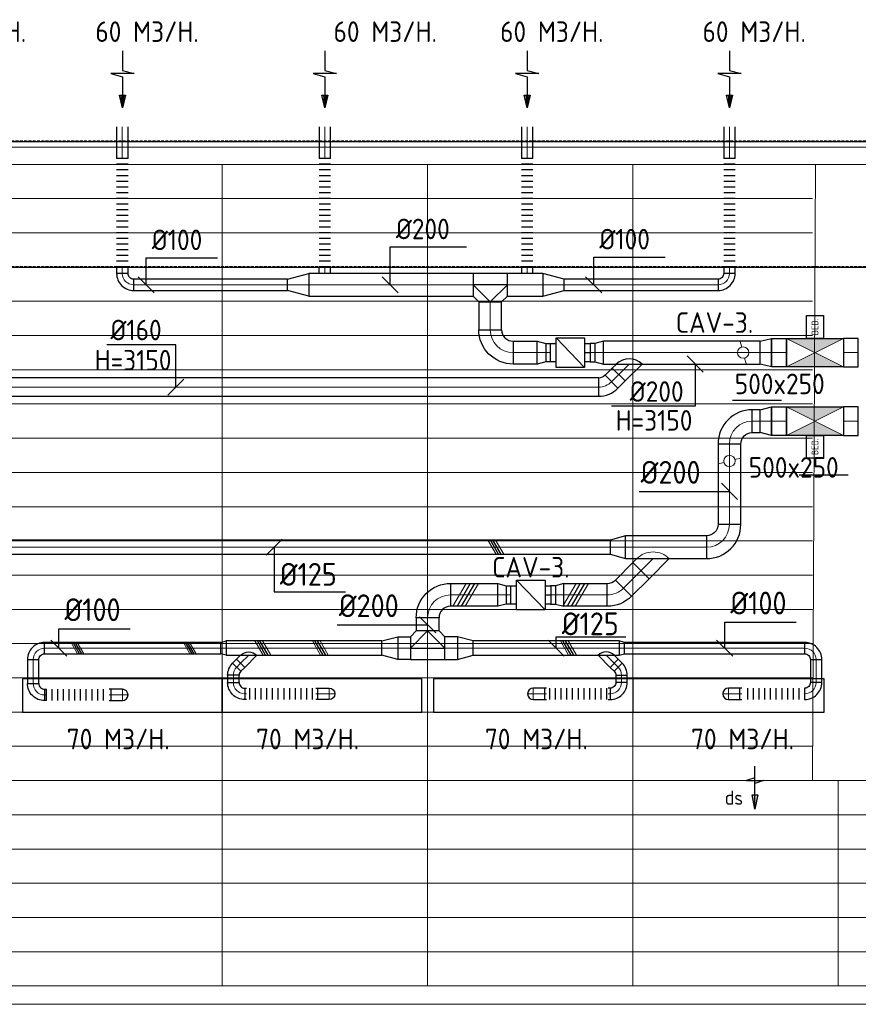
# Model space of a CAD drawing. Header units: millimetres. Extents: x -73257 to 31053, y 5203 to 51987.
# Tile 54 of 58: x -16944 to -9593, y 43358 to 51987. Entities that reach past the tile are written whole.
import ezdxf
from ezdxf.enums import TextEntityAlignment as Align

# ---------------------------------------------------------------- set-up
doc = ezdxf.new("R2010")
doc.units = ezdxf.units.MM
doc.header["$LTSCALE"] = 50
doc.linetypes.add('DASHED', pattern=[0.75, 0.5, -0.25])
for name, color, linetype in [('4plfd', 254, 'Continuous'), ('60', 3, 'Continuous'), ('BALKEN', 7, 'Continuous'), ('WL570---_RETOUR', 100, 'Continuous'), ('WL570---_TOEVOER', 200, 'Continuous'), ('WM570---_RETOUR', 2, 'Continuous'), ('WM570---_TOEVOER', 2, 'Continuous')]:
    doc.layers.add(name, color=color, linetype=linetype)
for name, color, linetype, lineweight in [('WL570---_BESTAAND-HARTLIJN', 161, 'Continuous', 0), ('WL570---_BESTAAND-RETOUR', 140, 'Continuous', 0), ('WL570---_BESTAAND-TOEVOER', 180, 'Continuous', 0)]:
    doc.layers.add(name, color=color, linetype=linetype, lineweight=lineweight)
doc.styles.add('BURO-025', font='ISO96.shx', dxfattribs={"height": 125})
doc.styles.add('ISO', font='ISO', dxfattribs={"height": 162})
doc.styles.add('LZ-MAATVOEREN', font='simplex')
doc.styles.add('MAATVOERING', font='ISO')

# ---------------------------------------------------------------- blocks, each defined once
blk = doc.blocks.new('Groep-42')
at = {"color": 8, "linetype": 'Continuous', "lineweight": 13}
for p, q in [((-73154.9, 49899.1), (-11882.7, 49899.1)), ((-73154.9, 49599.1), (-11882.7, 49599.1)), ((-73154.9, 49299.1), (-11882.7, 49299.1)), ((-73154.9, 48999.1), (-11882.7, 48999.1)), ((-73154.9, 48699.1), (-11882.7, 48699.1)), ((-73154.9, 48399.1), (-11882.7, 48399.1)), ((-73154.9, 48399.1), (-11882.7, 48399.1)), ((-73154.9, 48099.1), (-11882.7, 48099.1)), ((-73154.9, 47799.1), (-11882.7, 47799.1)), ((-73154.9, 47499.1), (-11882.7, 47499.1)), ((-73154.9, 47199.1), (-11882.7, 47199.1)), ((-73154.9, 46899.1), (-11882.7, 46899.1)), ((-73154.9, 46599.1), (-11882.7, 46599.1)), ((-73154.9, 46299.1), (-11882.7, 46299.1)), ((-73154.9, 45999.1), (-11882.7, 45999.1)), ((-73154.9, 45699.1), (-11882.7, 45699.1)), ((-73154.9, 45399.1), (-11882.7, 45399.1)), ((-73154.9, 45099.1), (-11882.7, 45099.1)), ((-73154.9, 44799.1), (-11882.7, 44799.1)), ((-73154.9, 44499.1), (-11654.9, 44499.1)), ((-73154.9, 44199.1), (-11654.9, 44199.1)), ((-73154.9, 43899.1), (-11654.9, 43899.1)), ((-73154.9, 43599.1), (-11654.9, 43599.1)), ((-73154.9, 43299.1), (-11654.9, 43299.1))]:
    blk.add_line(p, q, dxfattribs=at)
blk = doc.blocks.new('Groep-50')
at = {"color": 8, "linetype": 'Continuous', "lineweight": 13}
for p, q in [((-73304.9, 50349.1), (-4004.9, 50349.1)), ((-73154.9, 50199.1), (-4154.9, 50199.1)), ((-11854.9, 50199.1), (-65654.9, 50199.1)), ((-17054.9, 50199.1), (-17054.9, 42999.1)), ((-15254.9, 50199.1), (-15254.9, 42999.1)), ((-13454.9, 50199.1), (-13454.9, 42999.1)), ((-11882.7, 44799.1), (-11854.9, 50199.1)), ((-11882.7, 44799.1), (-4181.9, 44799.1)), ((-11654.9, 44799.1), (-11654.9, 42999.1)), ((-11654.9, 44499.1), (-4154.9, 44499.1)), ((-11654.9, 44199.1), (-4154.9, 44199.1)), ((-11654.9, 43899.1), (-4154.9, 43899.1)), ((-11654.9, 43599.1), (-4154.9, 43599.1)), ((-11654.9, 43299.1), (-36705.1, 43299.1)), ((-4154.9, 43299.1), (-11654.9, 43299.1)), ((-4154.9, 42999.1), (-36705.1, 42999.1)), ((-4004.9, 42838.3), (-36705.1, 42838.3))]:
    blk.add_line(p, q, dxfattribs=at)
at = {"color": 8}
blk.add_blockref('Groep-42', (0, 0), dxfattribs=at)
blk = doc.blocks.new('Block plafond 3e verd')
at = {"layer": '4plfd'}
blk.add_blockref('Groep-50', (73304.912, -19149.14), dxfattribs=at)
blk = doc.blocks.new('KARO')
for p, q in [((1, 0.5), (0, 0.5)), ((0, -0.5), (1, -0.5))]:
    blk.add_line(p, q)
at = {"invisible_edges": 15}
blk.add_3dface([(0, 0.5), (0, -0.5), (1, -0.5), (1, 0.5)], dxfattribs=at)
at = {"layer": 'WL570---_BESTAAND-HARTLIJN'}
blk.add_line((0, 0), (1, 0), dxfattribs=at)
blk = doc.blocks.new('ORN_T_SP')
blk.add_lwpolyline([(-0.5, 0.5), (-0.5, -0.5), (0.5, -0.5), (0.5, 0.5)], close=True)
at = {"style": 'LZ-MAATVOEREN', "flags": 9}
for tag, p in [('ROS_TYPE', (0.6333, 0.6833)), ('ROS_M3H', (0.6333, 0.4833)), ('ROS_ZIJDE', (0.6333, 0.2833)), ('ROS_STAT', (0.6333, 0.0833))]:
    blk.add_attdef(tag, p, '', height=0.125, dxfattribs=at)
blk = doc.blocks.new('OBO10000090ZE')
blk.add_lwpolyline([(-50, 0), (50, 0), (50, 100, 1), (-50, 100)], format="xyb", close=True)
at = {"layer": 'WL570---_BESTAAND-HARTLIJN'}
for points in [[(-50, 100), (50, 100)], [(0, 0), (0, 150)]]:
    blk.add_lwpolyline(points, dxfattribs=at)
blk = doc.blocks.new('MVLINE')
blk.add_line((35.4, -35.4), (-35.4, 35.4))
blk = doc.blocks.new('OBO10000090L')
blk.add_lwpolyline([(50, 0, 0.414214), (-100, 150), (-100, 50, -0.414214), (-50, 0)], format="xyb", close=True)
at = {"invisible_edges": 15}
for points in [[(-91.3, 49.2), (-74, 147.7), (-100, 150), (-100, 50)], [(-82.9, 47), (-48.7, 141), (-74, 147.7), (-91.3, 49.2)], [(-75, 43.3), (-25, 129.9), (-48.7, 141), (-82.9, 47)], [(-67.9, 38.3), (-3.6, 114.9), (-25, 129.9), (-75, 43.3)], [(-61.7, 32.1), (14.9, 96.4), (-3.6, 114.9), (-67.9, 38.3)], [(-56.7, 25), (29.9, 75), (14.9, 96.4), (-61.7, 32.1)], [(-53, 17.1), (41, 51.3), (29.9, 75), (-56.7, 25)], [(-50.8, 8.7), (47.7, 26), (41, 51.3), (-53, 17.1)], [(-50, 0), (50, 0), (47.7, 26), (-50.8, 8.7)]]:
    blk.add_3dface(points, dxfattribs=at)
at = {"layer": 'WL570---_BESTAAND-HARTLIJN'}
blk.add_arc((-100, 0), 100, 0, 90, dxfattribs=at)
blk = doc.blocks.new('OBO10000090H')
blk.add_lwpolyline([(50, -100, 0.414214), (-100, 50), (-100, -50, -0.414214), (-50, -100)], format="xyb", close=True)
at = {"invisible_edges": 15}
for points in [[(-91.3, -50.8), (-74, 47.7), (-100, 50), (-100, -50)], [(-82.9, -53), (-48.7, 41), (-74, 47.7), (-91.3, -50.8)], [(-75, -56.7), (-25, 29.9), (-48.7, 41), (-82.9, -53)], [(-67.9, -61.7), (-3.6, 14.9), (-25, 29.9), (-75, -56.7)], [(-61.7, -67.9), (14.9, -3.6), (-3.6, 14.9), (-67.9, -61.7)], [(-56.7, -75), (29.9, -25), (14.9, -3.6), (-61.7, -67.9)], [(-53, -82.9), (41, -48.7), (29.9, -25), (-56.7, -75)], [(-50.8, -91.3), (47.7, -74), (41, -48.7), (-53, -82.9)], [(-50, -100), (50, -100), (47.7, -74), (-50.8, -91.3)]]:
    blk.add_3dface(points, dxfattribs=at)
at = {"layer": 'WL570---_BESTAAND-HARTLIJN'}
blk.add_arc((-100, -100), 100, 0, 90, dxfattribs=at)
blk = doc.blocks.new('UISO')
for p, q in [((0, 0.18), (1, 0.757)), ((0, 0), (1, 0.577))]:
    blk.add_line(p, q)
at = {"layer": 'WL570---_BESTAAND-TOEVOER'}
for p, q in [((0, 0.36), (1, 0.937)), ((0, -0.18), (1, 0.397))]:
    blk.add_line(p, q, dxfattribs=at)
blk = doc.blocks.new('FLLINE100')
blk.add_line((0, -50), (0, 50))
blk = doc.blocks.new('OEX1000058500')
at = {"rotation": 180}
for p in [(50, 0), (100, 0), (150, 0), (200, 0), (250, 0), (300, 0), (350, 0), (400, 0), (450, 0), (500, 0), (550, 0)]:
    blk.add_blockref('FLLINE100', p, dxfattribs=at)
blk = doc.blocks.new('OZA1250100045L')
at = {"layer": 'WL570---_TOEVOER'}
blk.add_line((0, 0), (-70.7, 70.7), dxfattribs=at)
blk.add_lwpolyline([(-70.7, 0), (-106.1, 35.4), (-35.4, 106.1), (70.7, 0)], dxfattribs=at)
blk.add_arc((0, 70.7), 100, 225, 315, dxfattribs=at)
blk = doc.blocks.new('OSV1251000460G')
blk.add_lwpolyline([(0, -62.5), (46.7, -50), (46.7, 50), (0, 62.5)], close=True)
at = {"layer": 'WL570---_BESTAAND-HARTLIJN'}
blk.add_line((0, 0), (46.7, 0), dxfattribs=at)
blk = doc.blocks.new('OBO10000045H')
blk.add_lwpolyline([(50, -41.4, 0.198912), (6.1, 64.6), (-64.6, -6.1, -0.198912), (-50, -41.4)], format="xyb", close=True)
at = {"invisible_edges": 15}
for points in [[(-61.7, -9.3), (14.9, 55), (6.1, 64.6), (-64.6, -6.1)], [(-59, -12.7), (22.9, 44.6), (14.9, 55), (-61.7, -9.3)], [(-56.7, -16.4), (29.9, 33.6), (22.9, 44.6), (-59, -12.7)], [(-54.7, -20.3), (35.9, 22), (29.9, 33.6), (-56.7, -16.4)], [(-53, -24.3), (41, 9.9), (35.9, 22), (-54.7, -20.3)], [(-51.7, -28.5), (44.9, -2.6), (41, 9.9), (-53, -24.3)], [(-50.8, -32.7), (47.7, -15.4), (44.9, -2.6), (-51.7, -28.5)], [(-50.2, -37.1), (49.4, -28.3), (47.7, -15.4), (-50.8, -32.7)], [(-50, -41.4), (50, -41.4), (49.4, -28.3), (-50.2, -37.1)]]:
    blk.add_3dface(points, dxfattribs=at)
at = {"layer": 'WL570---_BESTAAND-HARTLIJN'}
blk.add_arc((-100, -41.4), 100, 0, 45, dxfattribs=at)
blk = doc.blocks.new('OEX1000063300')
at = {"rotation": 180}
for p in [(50, 0), (100, 0), (150, 0), (200, 0), (250, 0), (300, 0), (350, 0), (400, 0), (450, 0), (500, 0), (550, 0), (600, 0)]:
    blk.add_blockref('FLLINE100', p, dxfattribs=at)
blk = doc.blocks.new('AFZPIJL')
for points in [[(0, -10), (0, -6.52), (-2.06, -5.97), (2.06, -5.97), (0, -5.41), (0, 0)], [(-0.26, -2.22), (0, 0)], [(0.26, -2.22), (0, 0)]]:
    blk.add_lwpolyline(points)
blk.add_lwpolyline([(0.52, -2.22), (-0.52, -2.22), (0, 0)], close=True)
blk = doc.blocks.new('OEX10000100000')
at = {"rotation": 90}
for p in [(0, -50), (0, -100), (0, -150), (0, -200), (0, -250), (0, -300), (0, -350), (0, -400), (0, -450), (0, -500), (0, -550), (0, -600), (0, -650), (0, -700), (0, -750), (0, -800), (0, -850), (0, -900), (0, -950), (0, -1000)]:
    blk.add_blockref('FLLINE100', p, dxfattribs=at)
blk = doc.blocks.new('OSV20010001860G')
blk.add_lwpolyline([(0, -100), (186.6, -50), (186.6, 50), (0, 100)], close=True)
at = {"layer": 'WL570---_BESTAAND-HARTLIJN'}
blk.add_line((0, 0), (186.6, 0), dxfattribs=at)
blk = doc.blocks.new('OZA2500200045R')
blk.add_lwpolyline([(141.4, 0), (176.8, 35.4), (35.4, 176.8), (-141.4, 0)])
at = {"layer": 'WL570---_BESTAAND-HARTLIJN'}
blk.add_line((0, 0), (106.1, 106.1), dxfattribs=at)
at = {"layer": 'WL570---_BESTAAND-RETOUR'}
blk.add_arc((0, 141.4), 200, 225, 315, dxfattribs=at)
blk = doc.blocks.new('VBX1601600016025000')
at = {"layer": 'WL570---_TOEVOER'}
for p, q in [((50, -130), (300, 130)), ((300, 0), (350, 0))]:
    blk.add_line(p, q, dxfattribs=at)
blk.add_lwpolyline([(50, -130), (300, -130), (300, 130), (50, 130)], close=True, dxfattribs=at)
for points in [[(50, 80), (0, 80), (0, -80), (50, -80)], [(300, -80), (350, -80), (350, 80), (300, 80)]]:
    blk.add_lwpolyline(points, dxfattribs=at)
blk = doc.blocks.new('OSV2001600740G')
blk.add_lwpolyline([(0, -100), (74.6, -80), (74.6, 80), (0, 100)], close=True)
at = {"layer": 'WL570---_BESTAAND-HARTLIJN'}
blk.add_line((0, 0), (74.6, 0), dxfattribs=at)
blk = doc.blocks.new('OBO20000090H')
blk.add_lwpolyline([(100, -200, 0.414214), (-200, 100), (-200, -100, -0.414214), (-100, -200)], format="xyb", close=True)
at = {"invisible_edges": 15}
for points in [[(-182.6, -101.5), (-147.9, 95.4), (-200, 100), (-200, -100)], [(-165.8, -106), (-97.4, 81.9), (-147.9, 95.4), (-182.6, -101.5)], [(-150, -113.4), (-50, 59.8), (-97.4, 81.9), (-165.8, -106)], [(-135.7, -123.4), (-7.2, 29.8), (-50, 59.8), (-150, -113.4)], [(-123.4, -135.7), (29.8, -7.2), (-7.2, 29.8), (-135.7, -123.4)], [(-113.4, -150), (59.8, -50), (29.8, -7.2), (-123.4, -135.7)], [(-106, -165.8), (81.9, -97.4), (59.8, -50), (-113.4, -150)], [(-101.5, -182.6), (95.4, -147.9), (81.9, -97.4), (-106, -165.8)], [(-100, -200), (100, -200), (95.4, -147.9), (-101.5, -182.6)]]:
    blk.add_3dface(points, dxfattribs=at)
at = {"layer": 'WL570---_BESTAAND-HARTLIJN'}
blk.add_arc((-200, -200), 200, 0, 90, dxfattribs=at)
blk = doc.blocks.new('OBO20000045H')
blk.add_lwpolyline([(100, -82.8, 0.198912), (12.1, 129.3), (-129.3, -12.1, -0.198912), (-100, -82.8)], format="xyb", close=True)
at = {"invisible_edges": 15}
for points in [[(-123.4, -18.6), (29.8, 110), (12.1, 129.3), (-129.3, -12.1)], [(-118.1, -25.5), (45.7, 89.2), (29.8, 110), (-123.4, -18.6)], [(-113.4, -32.8), (59.8, 67.2), (45.7, 89.2), (-118.1, -25.5)], [(-109.4, -40.6), (71.9, 43.9), (59.8, 67.2), (-113.4, -32.8)], [(-106, -48.6), (81.9, 19.8), (71.9, 43.9), (-109.4, -40.6)], [(-103.4, -57), (89.8, -5.2), (81.9, 19.8), (-106, -48.6)], [(-101.5, -65.5), (95.4, -30.7), (89.8, -5.2), (-103.4, -57)], [(-100.4, -74.1), (98.9, -56.7), (95.4, -30.7), (-101.5, -65.5)], [(-100, -82.8), (100, -82.8), (98.9, -56.7), (-100.4, -74.1)]]:
    blk.add_3dface(points, dxfattribs=at)
at = {"layer": 'WL570---_BESTAAND-HARTLIJN'}
blk.add_arc((-200, -82.8), 200, 0, 45, dxfattribs=at)
blk = doc.blocks.new('OSV20012501390G')
blk.add_lwpolyline([(0, -100), (140, -62.5), (140, 62.5), (0, 100)], close=True)
at = {"layer": 'WL570---_BESTAAND-HARTLIJN'}
blk.add_line((0, 0), (140, 0), dxfattribs=at)
blk = doc.blocks.new('OTS20020020000H')
at = {"layer": 'WL570---_RETOUR'}
blk.add_line((-150, 0), (150, 0), dxfattribs=at)
blk.add_lwpolyline([(-150, -100), (150, -100), (150, 100), (100, 150), (-100, 150), (-150, 100)], close=True, dxfattribs=at)
blk.add_lwpolyline([(-150, 0), (0, 150), (150, 0)], dxfattribs=at)
blk = doc.blocks.new('OEX1000056800')
at = {"rotation": 180}
for p in [(50, 0), (100, 0), (150, 0), (200, 0), (250, 0), (300, 0), (350, 0), (400, 0), (450, 0), (500, 0), (550, 0)]:
    blk.add_blockref('FLLINE100', p, dxfattribs=at)
blk = doc.blocks.new('OSV200125013300')
blk.add_lwpolyline([(0, -100), (133, -62.5), (133, 62.5), (0, 100)], close=True)
at = {"layer": 'WL570---_BESTAAND-HARTLIJN'}
blk.add_line((0, 0), (133, 0), dxfattribs=at)
blk = doc.blocks.new('ORK20000000')
at = {"layer": 'WL570---_BESTAAND-TOEVOER'}
for p, q in [((48.3, 12.9), (96.6, 25.9)), ((-48.3, -12.9), (-96.6, -25.9))]:
    blk.add_line(p, q, dxfattribs=at)
blk.add_circle((0, 0), 50, dxfattribs=at)
blk = doc.blocks.new('OVF250001300VF')
blk.add_lwpolyline([(0, -125), (130, -125), (130, 125), (0, 125)], close=True)
at = {"layer": 'WL570---_BESTAAND-HARTLIJN'}
blk.add_line((0, 0), (130, 0), dxfattribs=at)
blk = doc.blocks.new('OSV2502000990G')
blk.add_lwpolyline([(0, -125), (99, -100), (99, 100), (0, 125)], close=True)
at = {"layer": 'WL570---_BESTAAND-HARTLIJN'}
blk.add_line((0, 0), (99, 0), dxfattribs=at)
blk = doc.blocks.new('BEDIENING')
blk.add_lwpolyline([(0, -100), (0, 100), (150, 100), (150, -100)], close=True)
at = {"layer": 'WL570---_RETOUR', "style": 'ISO'}
blk.add_text('BED.', height=60, rotation=90, dxfattribs=at).set_placement((75, 0), align=Align.MIDDLE_CENTER)
blk = doc.blocks.new('OZA2000160045R')
at = {"layer": 'WL570---_RETOUR'}
blk.add_line((0, 0), (91.9, 91.9), dxfattribs=at)
blk.add_lwpolyline([(113.1, 0), (148.5, 35.4), (35.4, 148.5), (-113.1, 0)], dxfattribs=at)
blk.add_arc((0, 113.1), 160, 225, 315, dxfattribs=at)
blk = doc.blocks.new('OBO16000045R')
blk.add_lwpolyline([(126.9, -113.1, 0.198912), (56.6, 56.6), (-56.6, -56.6, -0.198912), (-33.1, -113.1)], format="xyb", close=True)
at = {"invisible_edges": 15}
for points in [[(-51.9, -61.7), (70.7, 41.1), (56.6, 56.6), (-56.6, -56.6)], [(-47.6, -67.3), (83.5, 24.5), (70.7, 41.1), (-51.9, -61.7)], [(-43.9, -73.1), (94.7, 6.9), (83.5, 24.5), (-47.6, -67.3)], [(-40.6, -79.3), (104.4, -11.7), (94.7, 6.9), (-43.9, -73.1)], [(-38, -85.8), (112.4, -31.1), (104.4, -11.7), (-40.6, -79.3)], [(-35.9, -92.4), (118.7, -51), (112.4, -31.1), (-38, -85.8)], [(-34.4, -99.2), (123.2, -71.5), (118.7, -51), (-35.9, -92.4)], [(-33.4, -106.2), (125.9, -92.2), (123.2, -71.5), (-34.4, -99.2)], [(-33.1, -113.1), (126.9, -113.1), (125.9, -92.2), (-33.4, -106.2)]]:
    blk.add_3dface(points, dxfattribs=at)
at = {"layer": 'WL570---_BESTAAND-HARTLIJN'}
blk.add_arc((-113.1, -113.1), 160, 0, 45, dxfattribs=at)
blk = doc.blocks.new('OVF16000900VF')
blk.add_lwpolyline([(0, -80), (90, -80), (90, 80), (0, 80)], close=True)
at = {"layer": 'WL570---_BESTAAND-HARTLIJN'}
blk.add_line((0, 0), (90, 0), dxfattribs=at)
blk = doc.blocks.new('LU-PIJL6')
at = {"color": 0, "linetype": 'Continuous'}
for p, q in [((0, 0), (-7.5, 0)), ((-5.5, 0), (-5, -1.5)), ((-5, -1.5), (-5, 1.5)), ((-5, 1.5), (-4.5, 0)), ((-2.5, -0.5), (-2.5, 0.5)), ((-2.5, 0.5), (0, 0)), ((0, 0), (-2.5, -0.5))]:
    blk.add_line(p, q, dxfattribs=at)
blk.add_solid([(-2.5, 0.5), (-2.5, -0.5), (0, 0)], dxfattribs=at)

msp = doc.modelspace()

# ---------------------------------------------------------------- linework, layer by layer
at = {"layer": '60', "color": 1, "linetype": 'Continuous'}
msp.add_lwpolyline([(-9493.496, 48425.791, 0, 33.333, 0), (-9543.496, 48339.188, 0, 0, 0), (-9780.77, 47928.217, 0, 0, 0)], format="xyseb", dxfattribs=at)
at = {"layer": 'BALKEN', "linetype": 'DASHED'}
for p, q in [((-71316.327, 50923.799), (-2228.026, 50923.799)), ((-71316.327, 49823.799), (-2228.026, 49823.799))]:
    msp.add_line(p, q, dxfattribs=at)
at = {"layer": 'BALKEN', "linetype": 'Continuous'}
for p, q in [((-71316.205, 50919.092), (-2228.01, 50919.092)), ((-71316.205, 49819.092), (-2228.01, 49819.092))]:
    msp.add_line(p, q, dxfattribs=at)
at = {"layer": 'WL570---_BESTAAND-RETOUR'}
for p, q in [((-9723.496, 48944.132), (-10223.496, 49194.132)), ((-9723.496, 49194.132), (-10223.496, 48944.132)), ((-9723.496, 48344.132), (-10223.496, 48594.132)), ((-9723.496, 48594.132), (-10223.496, 48344.132))]:
    msp.add_line(p, q, dxfattribs=at)
at = {"layer": 'WL570---_RETOUR'}
msp.add_lwpolyline([(-9723.496, 48944.132), (-10223.496, 48944.132), (-10223.496, 49194.132), (-9723.496, 49194.132)], close=True, dxfattribs=at)
for points in [[(-9723.496, 49194.132), (-10223.496, 49194.132), (-9973.496, 49069.132)], [(-9723.496, 48944.132), (-10223.496, 48944.132), (-9973.496, 49069.132)]]:
    msp.add_solid(points, dxfattribs=at)
at = {"layer": 'WL570---_TOEVOER'}
msp.add_lwpolyline([(-9723.496, 48344.132), (-10223.496, 48344.132), (-10223.496, 48594.132), (-9723.496, 48594.132)], close=True, dxfattribs=at)
for points in [[(-9723.496, 48594.132), (-10223.496, 48594.132), (-9973.496, 48469.132)], [(-9723.496, 48344.132), (-10223.496, 48344.132), (-9973.496, 48469.132)]]:
    msp.add_solid(points, dxfattribs=at)
at = {"layer": 'WM570---_RETOUR'}
for p, q in [((-10695.037, 48651.028), (-10265.387, 48651.028)), ((-10113.186, 47996.757), (-9683.537, 47996.757))]:
    msp.add_line(p, q, dxfattribs=at)
for points in [[(-13696.168, 49663.192), (-13696.168, 49996.151), (-13027.12, 49996.151)], [(-15835.611, 49663.192), (-15835.611, 49900.503), (-15209.42, 49900.503)], [(-11912.537, 49663.192), (-11912.537, 49906.879), (-11286.346, 49906.879)], [(-15574.418, 48766.706), (-15574.418, 49137.398), (-16179.663, 49137.398)], [(-11022.97, 48969.132), (-11022.97, 48598.44), (-11755.315, 48598.44)]]:
    msp.add_lwpolyline(points, dxfattribs=at)
msp.add_lwpolyline([(-9780.77, 48528.217, 0, 33.333, 0), (-9730.77, 48614.819, 0, 0, 0), (-9493.496, 49025.791, 0, 0, 0)], format="xyseb", dxfattribs=at)
at = {"layer": 'WM570---_TOEVOER'}
for points in [[(-11514.573, 47853.438), (-10723.178, 47853.438)], [(-14713.607, 47363.952), (-14713.607, 46973.799), (-14087.417, 46973.799)], [(-14159.89, 46684.291), (-13368.496, 46684.291)], [(-10764.477, 46479.644), (-10764.477, 46707.791), (-10138.286, 46707.791)], [(-16600.815, 46479.644), (-16600.815, 46649.133), (-15974.625, 46649.133)], [(-12242.104, 46479.644), (-12242.104, 46577.681), (-11630.199, 46577.681)]]:
    msp.add_lwpolyline(points, dxfattribs=at)

# ---------------------------------------------------------------- block references
at = {"layer": 'WL570---_BESTAAND-RETOUR', "rotation": 270}
msp.add_blockref('ORK20000000', (-10602.496, 49069.132), dxfattribs=at)
at = {"layer": 'WL570---_RETOUR'}
for name, p, xscale, yscale, zscale, rotation in [('AFZPIJL', (-16042.831, 51215.174), 50, 50, 50, 180), ('AFZPIJL', (-14268.472, 51215.174), 50, 50, 50, 180), ('AFZPIJL', (-12495.456, 51215.174), 50, 50, 50, 180), ('AFZPIJL', (-10721.769, 51215.174), 50, 50, 50, 180), ('KARO', (-16044.014, 50770.412), 275.9456809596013, 100, 100, 90), ('KARO', (-14269.655, 50770.412), 275.9456809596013, 100, 100, 90), ('KARO', (-12496.639, 50770.412), 275.9456809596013, 100, 100, 90), ('KARO', (-10722.951, 50770.412), 275.9456809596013, 100, 100, 90), ('KARO', (-16044.014, 49819.788), 55.98824614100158, 100, 100, 270), ('KARO', (-14270.326, 49819.788), 56.74591008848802, 100, 100, 270), ('KARO', (-12496.639, 49819.788), 56.29579252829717, 100, 100, 270), ('KARO', (-10722.951, 49819.788), 56.55323533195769, 100, 100, 270), ('KARO', (-14595.945, 49663.192), 1348.069124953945, 100, 100, 180), ('KARO', (-12357.623, 49663.192), 311.366018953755, 200, 200, 180), ('KARO', (-10822.951, 49663.192), 1348.069124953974, 100, 100, 180), ('KARO', (-12819.419, 49513.192), 244.0599772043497, 200, 200, 270), ('KARO', (-12332.97, 49069.132), -41.65426006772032, 160, 160, 180), ('KARO', (-11902.439, 49069.132), 41.65426006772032, 160, 160, 180), ('LU-PIJL6', (-10499.616, 45069.044), 50, 50, 50, 270)]:
    msp.add_blockref(name, p, dxfattribs=dict(at, xscale=xscale, yscale=yscale, zscale=zscale, rotation=rotation))
for name, p in [('Block plafond 3e verd', (-71418.596, 19669.012)), ('OEX10000100000', (-16044.014, 50819.788)), ('OEX10000100000', (-14269.655, 50819.788)), ('OEX10000100000', (-12496.639, 50819.788)), ('OEX10000100000', (-10722.951, 50819.788)), ('OSV20010001860G', (-12357.623, 49663.192)), ('BEDIENING', (-10048.496, 49294.132)), ('OVF250001300VF', (-9723.496, 49069.132))]:
    msp.add_blockref(name, p, dxfattribs=at)
for name, p, rotation in [('OBO10000090H', (-16044.014, 49663.192), 180), ('OTS20020020000H', (-12819.419, 49663.192), 180), ('OBO10000090H', (-10722.951, 49663.192), 270), ('OSV2001600740G', (-11827.798, 49069.132), 180), ('OZA2000160045R', (-11601.161, 48969.132), 180), ('OVF16000900VF', (-11693.085, 48877.208), 224.9999999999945), ('OBO16000045R', (-11756.725, 48813.569), 270)]:
    msp.add_blockref(name, p, dxfattribs=dict(at, rotation=rotation))
at = {"layer": 'WL570---_RETOUR', "xscale": -1}
msp.add_blockref('OSV20010001860G', (-14409.342, 49663.192), dxfattribs=at)
at = {"layer": 'WL570---_RETOUR'}
for p, xscale, yscale, zscale in [((-14409.342, 49663.192), 1441.735193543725, 200, 200), ((-12403.138, 49069.132), -216.2812768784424, 200, 200), ((-11827.798, 49069.132), 1375.302604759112, 200, 200), ((-17763.996, 48766.706), 5894.134085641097, 160, 160)]:
    msp.add_blockref('KARO', p, dxfattribs=dict(at, xscale=xscale, yscale=yscale, zscale=zscale))
at = {"layer": 'WL570---_RETOUR', "xscale": -1}
for name, p, rotation in [('OBO20000090H', (-12819.419, 49069.132), 90), ('VBX1601600016025000', (-12292.705, 49069.132), 180), ('OSV2001600740G', (-12407.611, 49069.132), 180)]:
    msp.add_blockref(name, p, dxfattribs=dict(at, rotation=rotation))
at = {"layer": 'WL570---_RETOUR', "extrusion": (0, 0, -1), "zscale": -1}
for name, p in [('OSV2502000990G', (10353.496, 49069.132)), ('OVF250001300VF', (10223.496, 49069.132))]:
    msp.add_blockref(name, p, dxfattribs=at)
at = {"layer": 'WL570---_TOEVOER', "extrusion": (0, 0, -1), "zscale": -1}
for name, p in [('OSV2502000990G', (10353.496, 48469.132)), ('OVF250001300VF', (10223.496, 48469.132))]:
    msp.add_blockref(name, p, dxfattribs=at)
at = {"layer": 'WL570---_TOEVOER'}
for name, p in [('OVF250001300VF', (-9723.496, 48469.132)), ('BEDIENING', (-10048.496, 48244.132)), ('OTS20020020000H', (-13368.496, 46479.644)), ('OSV20012501390G', (-13107.703, 46479.644)), ('OSV1251000460G', (-11689.393, 46479.644)), ('OBO10000090H', (-9963.745, 46479.644)), ('OBO10000045H', (-11668.687, 46282.507)), ('OEX1000063300', (-14979.682, 46078.614)), ('OEX1000056800', (-12350.14, 46078.614)), ('OEX1000058500', (-10614.958, 46078.614))]:
    msp.add_blockref(name, p, dxfattribs=at)
for name, p, rotation in [('OBO20000090H', (-10723.178, 48469.132), 90), ('ORK20000000', (-10723.178, 48119.092), 180), ('OBO20000090H', (-10723.178, 47363.952), 270), ('OSV200125013300', (-11634.449, 47363.952), 180), ('OZA2500200045R', (-11392.346, 47263.952), 179.9999999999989), ('OSV2001600740G', (-12173.816, 46945.954), 179.9999999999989), ('OBO10000090H', (-16825.756, 46479.644), 90.00000000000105), ('OZA1250100045L', (-11803.324, 46417.144), 180.000000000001), ('OBO10000090L', (-11768.591, 46078.614), 270.000000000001), ('OBO10000090L', (-10063.745, 46078.614), 270.000000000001), ('OEX1000058500', (-16159.533, 46069.092), 180.000000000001), ('OBO10000090ZE', (-16143.496, 46069.092), 270.000000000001), ('OBO10000090ZE', (-12342.386, 46078.614), 90.00000000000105), ('OBO10000090ZE', (-10630.996, 46078.614), 90.00000000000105)]:
    msp.add_blockref(name, p, dxfattribs=dict(at, rotation=rotation))
for name, p, xscale, yscale, zscale, rotation in [('KARO', (-10452.496, 48469.132), 70.68264334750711, 200, 200, 180), ('KARO', (-10723.178, 47563.952), 705.13957704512, 200, 200, 90), ('KARO', (-10923.178, 47363.952), 711.2709859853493, 200, 200, 180), ('UISO', (-12723.732, 47301.452), 125, 125, 125, 90), ('KARO', (-11651.766, 47004.533), 216.875015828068, 200, 200, 44.99999999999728), ('KARO', (-13168.78, 46945.954), -415.2777088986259, 200, 200, 180), ('UISO', (-12958.453, 47045.954), -200, 200, 200, 90), ('KARO', (-12678.988, 46945.954), -41.65426006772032, 160, 160, 180), ('KARO', (-12248.457, 46945.954), 41.65426006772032, 160, 160, 179.9999999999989), ('UISO', (-11994.543, 47045.954), -200, 200, 200, 90), ('KARO', (-11793.187, 46945.954), -380.9871885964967, 200, 200, 359.999999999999), ('KARO', (-13368.496, 46745.954), 116.3095340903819, 200, 200, 269.9999999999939), ('KARO', (-15179.682, 46479.644), 1546.074094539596, 100, 100, 180.0000000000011), ('UISO', (-16400.093, 46429.644), 100, 100, 100, 90), ('UISO', (-15414.935, 46429.644), 100, 100, 100, 90), ('UISO', (-14765.673, 46417.144), 125, 125, 125, 90), ('UISO', (-14261.136, 46417.144), 125, 125, 125, 90), ('KARO', (-11689.347, 46479.644), 1278.404309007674, 125, 125, 180.0000000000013), ('UISO', (-12087.211, 46417.144), 125, 125, 125, 90), ('KARO', (-16825.756, 46379.644), 210.5524335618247, 100, 100, 270.000000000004), ('KARO', (-15041.578, 46311.796), -48.98494323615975, 100, 100, 224.9999999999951), ('KARO', (-11697.976, 46311.796), 48.98494323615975, 100, 100, 135.0000000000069), ('KARO', (-9963.745, 46379.644), 201.0308842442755, 100, 100, 269.9999999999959), ('KARO', (-15070.867, 46178.614), 62.47194246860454, 100, 100, 90), ('KARO', (-11668.687, 46241.086), 62.47194246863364, 100, 100, 270), ('KARO', (-16143.496, 46069.092), 16.03765465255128, 100, 100, 180.000000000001)]:
    msp.add_blockref(name, p, dxfattribs=dict(at, xscale=xscale, yscale=yscale, zscale=zscale, rotation=rotation))
for p, xscale, yscale, zscale in [((-18837.324, 47363.952), 7069.875040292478, 125, 125), ((-15133.031, 46479.644), 1363.791594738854, 125, 125), ((-13518.496, 46479.644), -110.7921796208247, 200, 200), ((-13218.496, 46479.644), 110.7921796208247, 200, 200), ((-11642.625, 46479.644), 1578.87989497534, 100, 100), ((-16709.533, 46069.092), -16.2227493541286, 100, 100), ((-14954.644, 46078.614), -16.2227493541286, 100, 100), ((-14331.546, 46078.614), -16.03765465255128, 100, 100), ((-12342.386, 46078.614), 16.03765465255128, 100, 100), ((-11784.814, 46078.06), 16.2227493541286, 100, 100), ((-10630.996, 46078.614), 16.03765465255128, 100, 100)]:
    msp.add_blockref('KARO', p, dxfattribs=dict(at, xscale=xscale, yscale=yscale, zscale=zscale))
at = {"layer": 'WL570---_TOEVOER', "xscale": -1}
for name, p, rotation in [('OBO20000090H', (-13368.496, 46945.954), 359.999999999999), ('OSV2001600740G', (-12753.629, 46945.954), 180), ('VBX1601600016025000', (-12638.723, 46945.954), 180), ('OBO20000045H', (-11710.344, 46945.954), 135.0000000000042), ('OZA1250100045L', (-14936.229, 46417.144), 180), ('OBO10000090L', (-16725.756, 46069.092), 90.00000000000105), ('OBO10000090L', (-14970.867, 46078.614), 90.00000000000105), ('OBO10000090ZE', (-14331.546, 46078.614), 270.000000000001)]:
    msp.add_blockref(name, p, dxfattribs=dict(at, rotation=rotation))
for name, p in [('OSV1251000460G', (-15133.031, 46479.644)), ('OSV20012501390G', (-13629.288, 46479.644)), ('OBO10000045H', (-15070.867, 46282.507))]:
    msp.add_blockref(name, p, dxfattribs=at)
at = {"layer": 'WL570---_TOEVOER', "yscale": 290}
for p, xscale in [((-16043.496, 46064.092), 1750), ((-14293.496, 46064.092), 1750), ((-12442.386, 46064.092), 1750), ((-10730.996, 46064.092), 1675)]:
    msp.add_blockref('ORN_T_SP', p, dxfattribs=dict(at, xscale=xscale))
at = {"layer": 'WM570---_RETOUR', "yscale": 2, "zscale": 2}
for p, xscale in [((-15835.611, 49663.192), 2), ((-13696.168, 49663.192), 2), ((-11912.537, 49663.192), 2), ((-15574.418, 48766.706), -2)]:
    msp.add_blockref('MVLINE', p, dxfattribs=dict(at, xscale=xscale))
at = {"layer": 'WM570---_RETOUR', "xscale": 2, "yscale": 2, "zscale": 2, "rotation": 180}
msp.add_blockref('MVLINE', (-11022.97, 48969.132), dxfattribs=at)
at = {"layer": 'WM570---_TOEVOER', "xscale": 2, "yscale": 2, "zscale": 2}
for p in [(-10723.178, 47853.438), (-13368.496, 46684.291), (-16600.815, 46479.644), (-12242.104, 46479.644), (-10764.477, 46479.644)]:
    msp.add_blockref('MVLINE', p, dxfattribs=at)
at = {"layer": 'WM570---_TOEVOER', "xscale": -2, "yscale": 2, "zscale": 2, "rotation": 180}
msp.add_blockref('MVLINE', (-14713.607, 47363.952), dxfattribs=at)

# ---------------------------------------------------------------- texts
at = {"layer": 'WM570---_RETOUR', "style": 'MAATVOERING'}
for s, p in [('60 M3/H.', (-17792.855, 51791.685)), ('60 M3/H.', (-16280.112, 51791.685)), ('60 M3/H.', (-14192.855, 51791.685)), ('60 M3/H.', (-12732.737, 51791.685)), ('60 M3/H.', (-10959.049, 51791.685)), ('%%c200', (-13646.168, 50062.818)), ('%%c100', (-15785.611, 49967.169)), ('%%c100', (-11862.537, 49973.546)), ('%%c160', (-16148.088, 49177.143)), ('CAV-3.', (-11193.187, 49242.427)), ('H=3150', (-16286.294, 48912.859)), ('%%c200', (-11596.64, 48638.185)), ('H=3150', (-11720.108, 48385.364))]:
    msp.add_text(s, height=180, dxfattribs=at).set_placement(p)
for p in [(-10676.182, 48651.028), (-10553.589, 47919.485)]:
    msp.add_text('500x250', height=180, dxfattribs=at).set_placement(p, align=Align.BOTTOM_LEFT)
at = {"layer": 'WM570---_TOEVOER', "style": 'MAATVOERING'}
for s, height, p in [('%%c200', 200, (-11500.695, 47920.105)), ('%%c125', 200, (-14663.607, 47026.129)), ('CAV-3.', 180, (-12802.457, 47098.199)), ('%%c200', 200, (-14146.013, 46750.958)), ('%%c100', 200, (-10714.477, 46774.457)), ('%%c100', 200, (-16550.815, 46715.799)), ('%%c125', 200, (-12192.104, 46592.304)), ('70 M3/H.', 180, (-16530.736, 45592.928)), ('70 M3/H.', 180, (-14871.097, 45592.928)), ('70 M3/H.', 180, (-12866.27, 45592.928)), ('70 M3/H.', 180, (-11059.139, 45592.928))]:
    msp.add_text(s, height=height, dxfattribs=at).set_placement(p)
at = {"layer": 'WM570---_TOEVOER', "lineweight": 0, "style": 'BURO-025'}
msp.add_text('ds', height=125, dxfattribs=at).set_placement((-10763.457, 45106.555))

doc.saveas('drawing.dxf')
